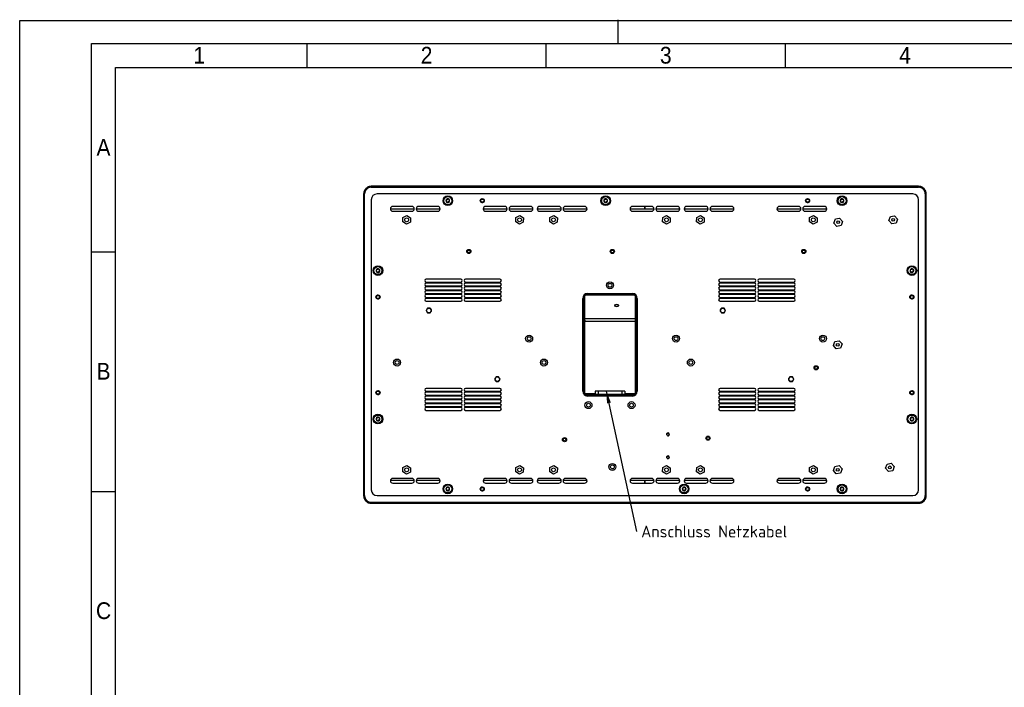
# Model space of a CAD drawing. Header units: millimetres. Extents: x 0 to 420, y 0 to 297.
# Tile 2 of 3: x 0 to 206, y 158 to 297. Entities that reach past the tile are written whole.
import ezdxf
from ezdxf.enums import TextEntityAlignment as Align

# ---------------------------------------------------------------- set-up
doc = ezdxf.new("R2010")
doc.units = ezdxf.units.MM
for name, color, linetype in [('BASE_PLATE', 7, 'Continuous'), ('Default_Frame', 7, 'Continuous'), ('FRAME_HALF', 7, 'Continuous'), ('GLASS_PLATE_BIV', 7, 'Continuous'), ('HOUSING_POWER_SO', 7, 'Continuous'), ('POWER_SOCKET', 7, 'Continuous'), ('SCREW_ISO_14581_', 7, 'Continuous'), ('SELF_CLINCHING_S', 7, 'Continuous')]:
    doc.layers.add(name, color=color, linetype=linetype)
doc.styles.add('SEACAD_Arial', font='arial.ttf')
doc.styles.add('SEACAD_Solid_Edge_ISO', font='seiso.ttf')

# ---------------------------------------------------------------- blocks, each defined once
blk = doc.blocks.new('SEANNOT_GROUP')
at = {"layer": 'Default_Frame', "linetype": 'Continuous'}
blk.add_hatch(color=7, dxfattribs=at).paths.add_polyline_path([(123.54, 217.04), (122.6, 219.39), (122.73, 216.86)])
at = {"layer": 'Default_Frame', "color": 7, "linetype": 'Continuous'}
blk.add_lwpolyline([(129, 190.11), (122.6, 219.39)], dxfattribs=at)
at = {"layer": 'Default_Frame', "color": 7, "linetype": 'Continuous', "style": 'SEACAD_Solid_Edge_ISO'}
blk.add_text('Anschluss Netzkabel', height=2.5, dxfattribs=at).set_placement((129.87, 191.36), align=Align.TOP_LEFT)
blk = doc.blocks.new('SE1')
at = {"layer": 'BASE_PLATE', "color": 7, "linetype": 'Continuous'}
for p, q in [((73.46, 259.39), (73.46, 198.79)), ((186.66, 260.59), (74.66, 260.59)), ((187.86, 198.79), (187.86, 259.39)), ((81.96, 257.99), (77.96, 257.99)), ((87.36, 257.99), (83.36, 257.99)), ((101.36, 257.99), (97.36, 257.99)), ((106.76, 257.99), (102.76, 257.99)), ((112.66, 257.99), (108.66, 257.99)), ((118.06, 257.99), (114.06, 257.99)), ((132.06, 257.99), (128.06, 257.99)), ((137.46, 257.99), (133.46, 257.99)), ((143.36, 257.99), (139.36, 257.99)), ((148.76, 257.99), (144.76, 257.99)), ((162.76, 257.99), (158.76, 257.99)), ((168.16, 257.99), (164.16, 257.99)), ((77.96, 256.99), (81.96, 256.99)), ((83.36, 256.99), (87.36, 256.99)), ((97.36, 256.99), (101.36, 256.99)), ((102.76, 256.99), (106.76, 256.99)), ((108.66, 256.99), (112.66, 256.99)), ((114.06, 256.99), (118.06, 256.99)), ((128.06, 256.99), (132.06, 256.99)), ((133.46, 256.99), (137.46, 256.99)), ((139.36, 256.99), (143.36, 256.99)), ((144.76, 256.99), (148.76, 256.99)), ((158.76, 256.99), (162.76, 256.99)), ((164.16, 256.99), (168.16, 256.99)), ((92.16, 242.79), (84.96, 242.79)), ((84.96, 242.19), (92.16, 242.19)), ((92.16, 241.99), (84.96, 241.99)), ((84.96, 241.39), (92.16, 241.39)), ((92.16, 241.19), (84.96, 241.19)), ((100.36, 242.79), (93.16, 242.79)), ((93.16, 242.19), (100.36, 242.19)), ((100.36, 241.99), (93.16, 241.99)), ((93.16, 241.39), (100.36, 241.39)), ((100.36, 241.19), (93.16, 241.19)), ((153.56, 242.79), (146.36, 242.79)), ((146.36, 242.19), (153.56, 242.19)), ((153.56, 241.99), (146.36, 241.99)), ((146.36, 241.39), (153.56, 241.39)), ((153.56, 241.19), (146.36, 241.19)), ((161.76, 242.79), (154.56, 242.79)), ((154.56, 242.19), (161.76, 242.19)), ((161.76, 241.99), (154.56, 241.99)), ((154.56, 241.39), (161.76, 241.39)), ((161.76, 241.19), (154.56, 241.19)), ((84.96, 240.59), (92.16, 240.59)), ((92.16, 240.39), (84.96, 240.39)), ((84.96, 239.79), (92.16, 239.79)), ((92.16, 239.59), (84.96, 239.59)), ((84.96, 238.99), (92.16, 238.99)), ((92.16, 238.79), (84.96, 238.79)), ((93.16, 240.59), (100.36, 240.59)), ((100.36, 240.39), (93.16, 240.39)), ((93.16, 239.79), (100.36, 239.79)), ((100.36, 239.59), (93.16, 239.59)), ((93.16, 238.99), (100.36, 238.99)), ((100.36, 238.79), (93.16, 238.79)), ((117.66, 219.39), (117.66, 238.79)), ((117.66, 238.79), (117.86, 238.79)), ((117.86, 238.79), (117.86, 219.39)), ((118.66, 239.79), (128.06, 239.79)), ((118.66, 239.79), (118.66, 239.59)), ((128.06, 239.59), (118.66, 239.59)), ((128.06, 239.79), (128.06, 239.59)), ((128.86, 219.39), (128.86, 238.79)), ((129.06, 238.79), (128.86, 238.79)), ((129.06, 238.79), (129.06, 219.39)), ((146.36, 240.59), (153.56, 240.59)), ((153.56, 240.39), (146.36, 240.39)), ((146.36, 239.79), (153.56, 239.79)), ((153.56, 239.59), (146.36, 239.59)), ((146.36, 238.99), (153.56, 238.99)), ((153.56, 238.79), (146.36, 238.79)), ((154.56, 240.59), (161.76, 240.59)), ((161.76, 240.39), (154.56, 240.39)), ((154.56, 239.79), (161.76, 239.79)), ((161.76, 239.59), (154.56, 239.59)), ((154.56, 238.99), (161.76, 238.99)), ((161.76, 238.79), (154.56, 238.79)), ((84.96, 238.19), (92.16, 238.19)), ((93.16, 238.19), (100.36, 238.19)), ((146.36, 238.19), (153.56, 238.19)), ((154.56, 238.19), (161.76, 238.19)), ((92.16, 219.99), (84.96, 219.99)), ((84.96, 219.39), (92.16, 219.39)), ((92.16, 219.19), (84.96, 219.19)), ((84.96, 218.59), (92.16, 218.59)), ((92.16, 218.39), (84.96, 218.39)), ((100.36, 219.99), (93.16, 219.99)), ((93.16, 219.39), (100.36, 219.39)), ((100.36, 219.19), (93.16, 219.19)), ((93.16, 218.59), (100.36, 218.59)), ((100.36, 218.39), (93.16, 218.39)), ((117.86, 219.39), (117.66, 219.39)), ((118.66, 218.59), (128.06, 218.59)), ((118.66, 218.59), (118.66, 218.39)), ((128.06, 218.39), (118.66, 218.39)), ((128.06, 218.59), (128.06, 218.39)), ((128.86, 219.39), (129.06, 219.39)), ((153.56, 219.99), (146.36, 219.99)), ((146.36, 219.39), (153.56, 219.39)), ((153.56, 219.19), (146.36, 219.19)), ((146.36, 218.59), (153.56, 218.59)), ((153.56, 218.39), (146.36, 218.39)), ((161.76, 219.99), (154.56, 219.99)), ((154.56, 219.39), (161.76, 219.39)), ((161.76, 219.19), (154.56, 219.19)), ((154.56, 218.59), (161.76, 218.59)), ((161.76, 218.39), (154.56, 218.39)), ((84.96, 217.79), (92.16, 217.79)), ((92.16, 217.59), (84.96, 217.59)), ((84.96, 216.99), (92.16, 216.99)), ((92.16, 216.79), (84.96, 216.79)), ((84.96, 216.19), (92.16, 216.19)), ((93.16, 217.79), (100.36, 217.79)), ((100.36, 217.59), (93.16, 217.59)), ((93.16, 216.99), (100.36, 216.99)), ((100.36, 216.79), (93.16, 216.79)), ((93.16, 216.19), (100.36, 216.19)), ((146.36, 217.79), (153.56, 217.79)), ((153.56, 217.59), (146.36, 217.59)), ((146.36, 216.99), (153.56, 216.99)), ((153.56, 216.79), (146.36, 216.79)), ((146.36, 216.19), (153.56, 216.19)), ((154.56, 217.79), (161.76, 217.79)), ((161.76, 217.59), (154.56, 217.59)), ((154.56, 216.99), (161.76, 216.99)), ((161.76, 216.79), (154.56, 216.79)), ((154.56, 216.19), (161.76, 216.19)), ((92.16, 215.99), (84.96, 215.99)), ((84.96, 215.39), (92.16, 215.39)), ((100.36, 215.99), (93.16, 215.99)), ((93.16, 215.39), (100.36, 215.39)), ((153.56, 215.99), (146.36, 215.99)), ((146.36, 215.39), (153.56, 215.39)), ((161.76, 215.99), (154.56, 215.99)), ((154.56, 215.39), (161.76, 215.39)), ((81.96, 201.19), (77.96, 201.19)), ((77.96, 200.19), (81.96, 200.19)), ((87.36, 201.19), (83.36, 201.19)), ((83.36, 200.19), (87.36, 200.19)), ((101.36, 201.19), (97.36, 201.19)), ((97.36, 200.19), (101.36, 200.19)), ((106.76, 201.19), (102.76, 201.19)), ((102.76, 200.19), (106.76, 200.19)), ((112.66, 201.19), (108.66, 201.19)), ((108.66, 200.19), (112.66, 200.19)), ((118.06, 201.19), (114.06, 201.19)), ((114.06, 200.19), (118.06, 200.19)), ((132.06, 201.19), (128.06, 201.19)), ((128.06, 200.19), (132.06, 200.19)), ((137.46, 201.19), (133.46, 201.19)), ((133.46, 200.19), (137.46, 200.19)), ((143.36, 201.19), (139.36, 201.19)), ((139.36, 200.19), (143.36, 200.19)), ((148.76, 201.19), (144.76, 201.19)), ((144.76, 200.19), (148.76, 200.19)), ((162.76, 201.19), (158.76, 201.19)), ((158.76, 200.19), (162.76, 200.19)), ((168.16, 201.19), (164.16, 201.19)), ((164.16, 200.19), (168.16, 200.19)), ((74.66, 197.59), (186.66, 197.59))]:
    blk.add_line(p, q, dxfattribs=at)
for centre, radius in [((89.46, 259.19), 1), ((96.66, 259.19), 0.43), ((122.46, 259.19), 1), ((164.66, 259.19), 0.43), ((171.86, 259.19), 1), ((80.86, 255.19), 0.4), ((104.46, 255.19), 0.4), ((111.56, 255.19), 0.4), ((135.16, 255.19), 0.4), ((142.26, 255.19), 0.4), ((165.86, 255.19), 0.4), ((182.56, 255.19), 0.3), ((171.06, 254.69), 0.3), ((93.86, 248.59), 0.3), ((123.86, 248.59), 0.3), ((163.86, 248.59), 0.3), ((74.86, 244.59), 1), ((186.46, 244.59), 1), ((123.36, 241.52), 0.4), ((74.86, 239.09), 0.43), ((186.46, 239.09), 0.43), ((85.51, 236.24), 0.48), ((146.91, 236.24), 0.48), ((106.46, 230.39), 0.4), ((137.16, 230.39), 0.4), ((167.86, 230.39), 0.4), ((170.96, 229.09), 0.3), ((78.86, 225.39), 0.4), ((109.56, 225.39), 0.4), ((140.26, 225.39), 0.4), ((166.44, 224.29), 0.32), ((99.81, 221.94), 0.48), ((161.21, 221.94), 0.48), ((74.86, 219.09), 0.43), ((186.46, 219.09), 0.43), ((118.86, 216.49), 0.4), ((127.86, 216.49), 0.4), ((74.86, 213.59), 1), ((186.46, 213.59), 1), ((135.46, 210.39), 0.246), ((113.86, 209.29), 0.3), ((143.86, 209.59), 0.3), ((135.46, 205.59), 0.246), ((123.86, 203.59), 0.4), ((181.86, 203.49), 0.3), ((80.86, 202.99), 0.4), ((104.46, 202.99), 0.4), ((111.56, 202.99), 0.4), ((135.16, 202.99), 0.4), ((142.26, 202.99), 0.4), ((165.86, 202.99), 0.4), ((170.96, 202.99), 0.3), ((89.46, 198.99), 1), ((138.86, 198.99), 1), ((171.86, 198.99), 1), ((96.66, 198.99), 0.43), ((164.66, 198.99), 0.43)]:
    blk.add_circle(centre, radius, dxfattribs=at)
for centre, radius, start, end in [((74.66, 259.39), 1.2, 90, 180), ((186.66, 259.39), 1.2, 0, 90), ((77.96, 257.49), 0.5, 90, 270), ((81.96, 257.49), 0.5, 270, 90), ((83.36, 257.49), 0.5, 90, 270), ((87.36, 257.49), 0.5, 270, 90), ((97.36, 257.49), 0.5, 90, 270), ((101.36, 257.49), 0.5, 270, 90), ((102.76, 257.49), 0.5, 90, 270), ((106.76, 257.49), 0.5, 270, 90), ((108.66, 257.49), 0.5, 90, 270), ((112.66, 257.49), 0.5, 270, 90), ((114.06, 257.49), 0.5, 90, 270), ((118.06, 257.49), 0.5, 270, 90), ((128.06, 257.49), 0.5, 90, 270), ((132.06, 257.49), 0.5, 270, 90), ((133.46, 257.49), 0.5, 90, 270), ((137.46, 257.49), 0.5, 270, 90), ((139.36, 257.49), 0.5, 90, 270), ((143.36, 257.49), 0.5, 270, 90), ((144.76, 257.49), 0.5, 90, 270), ((148.76, 257.49), 0.5, 270, 90), ((158.76, 257.49), 0.5, 90, 270), ((162.76, 257.49), 0.5, 270, 90), ((164.16, 257.49), 0.5, 90, 270), ((168.16, 257.49), 0.5, 270, 90), ((84.96, 242.49), 0.3, 90, 270), ((84.96, 241.69), 0.3, 90, 270), ((84.96, 240.89), 0.3, 90, 270), ((92.16, 242.49), 0.3, 270, 90), ((92.16, 241.69), 0.3, 270, 90), ((92.16, 240.89), 0.3, 270, 90), ((93.16, 242.49), 0.3, 90, 270), ((93.16, 241.69), 0.3, 90, 270), ((93.16, 240.89), 0.3, 90, 270), ((100.36, 242.49), 0.3, 270, 90), ((100.36, 241.69), 0.3, 270, 90), ((100.36, 240.89), 0.3, 270, 90), ((146.36, 242.49), 0.3, 90, 270), ((146.36, 241.69), 0.3, 90, 270), ((146.36, 240.89), 0.3, 90, 270), ((153.56, 242.49), 0.3, 270, 90), ((153.56, 241.69), 0.3, 270, 90), ((153.56, 240.89), 0.3, 270, 90), ((154.56, 242.49), 0.3, 90, 270), ((154.56, 241.69), 0.3, 90, 270), ((154.56, 240.89), 0.3, 90, 270), ((161.76, 242.49), 0.3, 270, 90), ((161.76, 241.69), 0.3, 270, 90), ((161.76, 240.89), 0.3, 270, 90), ((84.96, 240.09), 0.3, 90, 270), ((84.96, 239.29), 0.3, 90, 270), ((84.96, 238.49), 0.3, 90, 270), ((92.16, 240.09), 0.3, 270, 90), ((92.16, 239.29), 0.3, 270, 90), ((92.16, 238.49), 0.3, 270, 90), ((93.16, 240.09), 0.3, 90, 270), ((93.16, 239.29), 0.3, 90, 270), ((93.16, 238.49), 0.3, 90, 270), ((100.36, 240.09), 0.3, 270, 90), ((100.36, 239.29), 0.3, 270, 90), ((100.36, 238.49), 0.3, 270, 90), ((118.66, 238.79), 1, 90, 180), ((118.66, 238.79), 0.8, 90, 180), ((128.06, 238.79), 1, 0, 90), ((128.06, 238.79), 0.8, 0, 90), ((146.36, 240.09), 0.3, 90, 270), ((146.36, 239.29), 0.3, 90, 270), ((146.36, 238.49), 0.3, 90, 270), ((153.56, 240.09), 0.3, 270, 90), ((153.56, 239.29), 0.3, 270, 90), ((153.56, 238.49), 0.3, 270, 90), ((154.56, 240.09), 0.3, 90, 270), ((154.56, 239.29), 0.3, 90, 270), ((154.56, 238.49), 0.3, 90, 270), ((161.76, 240.09), 0.3, 270, 90), ((161.76, 239.29), 0.3, 270, 90), ((161.76, 238.49), 0.3, 270, 90), ((84.96, 219.69), 0.3, 90, 270), ((84.96, 218.89), 0.3, 90, 270), ((84.96, 218.09), 0.3, 90, 270), ((92.16, 219.69), 0.3, 270, 90), ((92.16, 218.89), 0.3, 270, 90), ((92.16, 218.09), 0.3, 270, 90), ((93.16, 219.69), 0.3, 90, 270), ((93.16, 218.89), 0.3, 90, 270), ((93.16, 218.09), 0.3, 90, 270), ((100.36, 219.69), 0.3, 270, 90), ((100.36, 218.89), 0.3, 270, 90), ((100.36, 218.09), 0.3, 270, 90), ((118.66, 219.39), 1, 180, 270), ((118.66, 219.39), 0.8, 180, 270), ((128.06, 219.39), 1, 270, 0), ((128.06, 219.39), 0.8, 270, 0), ((146.36, 219.69), 0.3, 90, 270), ((146.36, 218.89), 0.3, 90, 270), ((146.36, 218.09), 0.3, 90, 270), ((153.56, 219.69), 0.3, 270, 90), ((153.56, 218.89), 0.3, 270, 90), ((153.56, 218.09), 0.3, 270, 90), ((154.56, 219.69), 0.3, 90, 270), ((154.56, 218.89), 0.3, 90, 270), ((154.56, 218.09), 0.3, 90, 270), ((161.76, 219.69), 0.3, 270, 90), ((161.76, 218.89), 0.3, 270, 90), ((161.76, 218.09), 0.3, 270, 90), ((84.96, 217.29), 0.3, 90, 270), ((84.96, 216.49), 0.3, 90, 270), ((92.16, 217.29), 0.3, 270, 90), ((92.16, 216.49), 0.3, 270, 90), ((93.16, 217.29), 0.3, 90, 270), ((93.16, 216.49), 0.3, 90, 270), ((100.36, 217.29), 0.3, 270, 90), ((100.36, 216.49), 0.3, 270, 90), ((146.36, 217.29), 0.3, 90, 270), ((146.36, 216.49), 0.3, 90, 270), ((153.56, 217.29), 0.3, 270, 90), ((153.56, 216.49), 0.3, 270, 90), ((154.56, 217.29), 0.3, 90, 270), ((154.56, 216.49), 0.3, 90, 270), ((161.76, 217.29), 0.3, 270, 90), ((161.76, 216.49), 0.3, 270, 90), ((84.96, 215.69), 0.3, 90, 270), ((92.16, 215.69), 0.3, 270, 90), ((93.16, 215.69), 0.3, 90, 270), ((100.36, 215.69), 0.3, 270, 90), ((146.36, 215.69), 0.3, 90, 270), ((153.56, 215.69), 0.3, 270, 90), ((154.56, 215.69), 0.3, 90, 270), ((161.76, 215.69), 0.3, 270, 90), ((135.46, 210.39), 0.3, 255, 195), ((135.46, 205.59), 0.3, 255, 195), ((77.96, 200.69), 0.5, 90, 270), ((81.96, 200.69), 0.5, 270, 90), ((83.36, 200.69), 0.5, 90, 270), ((87.36, 200.69), 0.5, 270, 90), ((97.36, 200.69), 0.5, 90, 270), ((101.36, 200.69), 0.5, 270, 90), ((102.76, 200.69), 0.5, 90, 270), ((106.76, 200.69), 0.5, 270, 90), ((108.66, 200.69), 0.5, 90, 270), ((112.66, 200.69), 0.5, 270, 90), ((114.06, 200.69), 0.5, 90, 270), ((118.06, 200.69), 0.5, 270, 90), ((128.06, 200.69), 0.5, 90, 270), ((132.06, 200.69), 0.5, 270, 90), ((133.46, 200.69), 0.5, 90, 270), ((137.46, 200.69), 0.5, 270, 90), ((139.36, 200.69), 0.5, 90, 270), ((143.36, 200.69), 0.5, 270, 90), ((144.76, 200.69), 0.5, 90, 270), ((148.76, 200.69), 0.5, 270, 90), ((158.76, 200.69), 0.5, 90, 270), ((162.76, 200.69), 0.5, 270, 90), ((164.16, 200.69), 0.5, 90, 270), ((168.16, 200.69), 0.5, 270, 90), ((74.66, 198.79), 1.2, 180, 270), ((186.66, 198.79), 1.2, 270, 0)]:
    blk.add_arc(centre, radius, start, end, dxfattribs=at)
at = {"layer": 'FRAME_HALF', "color": 7, "linetype": 'Continuous'}
for p, q in [((82.45, 257.39), (77.47, 257.39)), ((87.85, 257.39), (82.87, 257.39)), ((101.85, 257.39), (96.87, 257.39)), ((107.25, 257.39), (102.27, 257.39)), ((113.15, 257.39), (108.17, 257.39)), ((118.55, 257.39), (113.57, 257.39)), ((130.66, 257.39), (127.57, 257.39)), ((130.66, 257.99), (130.66, 257.39)), ((130.66, 257.39), (130.66, 257.99)), ((132.55, 257.39), (130.66, 257.39)), ((137.95, 257.39), (132.97, 257.39)), ((143.85, 257.39), (138.87, 257.39)), ((149.25, 257.39), (144.27, 257.39)), ((163.25, 257.39), (158.27, 257.39)), ((168.65, 257.39), (163.67, 257.39)), ((77.47, 200.79), (82.45, 200.79)), ((82.87, 200.79), (87.85, 200.79)), ((96.87, 200.79), (101.85, 200.79)), ((102.27, 200.79), (107.25, 200.79)), ((108.17, 200.79), (113.15, 200.79)), ((113.57, 200.79), (118.55, 200.79)), ((127.57, 200.79), (130.66, 200.79)), ((130.66, 200.79), (130.66, 200.19)), ((130.66, 200.19), (130.66, 200.79)), ((130.66, 200.79), (132.55, 200.79)), ((132.97, 200.79), (137.95, 200.79)), ((138.87, 200.79), (143.85, 200.79)), ((144.27, 200.79), (149.25, 200.79)), ((158.27, 200.79), (163.25, 200.79)), ((163.67, 200.79), (168.65, 200.79))]:
    blk.add_line(p, q, dxfattribs=at)
for centre, radius in [((96.66, 259.19), 0.418), ((96.66, 259.19), 0.324), ((164.66, 259.19), 0.418), ((164.66, 259.19), 0.324), ((74.86, 239.09), 0.418), ((74.86, 239.09), 0.324), ((186.46, 239.09), 0.418), ((186.46, 239.09), 0.324), ((74.86, 219.09), 0.418), ((74.86, 219.09), 0.324), ((186.46, 219.09), 0.418), ((186.46, 219.09), 0.324), ((96.66, 198.99), 0.418), ((96.66, 198.99), 0.324), ((164.66, 198.99), 0.418), ((164.66, 198.99), 0.324)]:
    blk.add_circle(centre, radius, dxfattribs=at)
for centre in [(96.66, 259.19), (164.66, 259.19), (74.86, 239.09), (186.46, 239.09), (74.86, 219.09), (186.46, 219.09), (96.66, 198.99), (164.66, 198.99)]:
    blk.add_arc(centre, 0.4, 255, 195, dxfattribs=at)
at = {"layer": 'GLASS_PLATE_BIV', "color": 7, "linetype": 'Continuous'}
for p, q in [((73.46, 262.19), (73.46, 261.99)), ((187.86, 262.19), (73.46, 262.19)), ((73.46, 261.99), (187.86, 261.99)), ((187.86, 261.99), (187.86, 262.19)), ((72.06, 260.59), (71.86, 260.59)), ((71.86, 260.59), (71.86, 197.59)), ((72.06, 197.59), (72.06, 260.59)), ((189.26, 260.59), (189.26, 197.59)), ((189.26, 260.59), (189.46, 260.59)), ((189.46, 197.59), (189.46, 260.59)), ((72.06, 197.59), (71.86, 197.59)), ((189.26, 197.59), (189.46, 197.59)), ((187.86, 196.19), (73.46, 196.19)), ((73.46, 195.99), (73.46, 196.19)), ((73.46, 195.99), (187.86, 195.99)), ((187.86, 196.19), (187.86, 195.99))]:
    blk.add_line(p, q, dxfattribs=at)
for points, degree, knots in [([(73.46, 262.19), (73.35, 262.19), (73.15, 262.17), (72.84, 262.08), (72.57, 261.93), (72.32, 261.73), (72.12, 261.49), (71.98, 261.21), (71.88, 260.9), (71.87, 260.71), (71.86, 260.59)], 3, [0, 0, 0, 0, 0.125005, 0.25, 0.375, 0.5, 0.625, 0.75, 0.874995, 1, 1, 1, 1]), ([(73.46, 261.99), (73.32, 261.99), (73.19, 261.97), (73.05, 261.94), (72.93, 261.89), (72.8, 261.83), (72.68, 261.76), (72.57, 261.68), (72.47, 261.58), (72.38, 261.49), (72.3, 261.37), (72.22, 261.26), (72.17, 261.13), (72.12, 261), (72.09, 260.87), (72.06, 260.73), (72.06, 260.59)], 2, [0, 0, 0, 0.125, 0.125, 0.25, 0.25, 0.375, 0.375, 0.5, 0.5, 0.625, 0.625, 0.75, 0.75, 0.875, 0.875, 1, 1, 1]), ([(189.46, 260.59), (189.46, 260.71), (189.44, 260.9), (189.35, 261.21), (189.2, 261.49), (189, 261.73), (188.76, 261.93), (188.48, 262.08), (188.17, 262.17), (187.98, 262.19), (187.86, 262.19)], 3, [0, 0, 0, 0, 0.125005, 0.25, 0.375, 0.5, 0.625, 0.75, 0.874995, 1, 1, 1, 1]), ([(189.26, 260.59), (189.26, 260.73), (189.24, 260.87), (189.21, 261), (189.16, 261.13), (189.1, 261.26), (189.03, 261.37), (188.95, 261.49), (188.85, 261.58), (188.75, 261.68), (188.64, 261.76), (188.53, 261.83), (188.4, 261.89), (188.27, 261.94), (188.14, 261.97), (188, 261.99), (187.86, 261.99)], 2, [0, 0, 0, 0.125, 0.125, 0.25, 0.25, 0.375, 0.375, 0.5, 0.5, 0.625, 0.625, 0.75, 0.75, 0.875, 0.875, 1, 1, 1]), ([(71.86, 197.59), (71.87, 197.48), (71.88, 197.28), (71.98, 196.98), (72.12, 196.7), (72.32, 196.45), (72.57, 196.25), (72.84, 196.11), (73.15, 196.01), (73.35, 196), (73.46, 195.99)], 3, [0, 0, 0, 0, 0.125005, 0.25, 0.375, 0.5, 0.625, 0.75, 0.874995, 1, 1, 1, 1]), ([(72.06, 197.59), (72.06, 197.46), (72.09, 197.32), (72.12, 197.18), (72.17, 197.06), (72.22, 196.93), (72.3, 196.82), (72.37, 196.7), (72.47, 196.6), (72.57, 196.51), (72.68, 196.43), (72.8, 196.35), (72.93, 196.3), (73.05, 196.25), (73.19, 196.22), (73.32, 196.19), (73.46, 196.19)], 2, [0, 0, 0, 0.125, 0.125, 0.25, 0.25, 0.375, 0.375, 0.5, 0.5, 0.625, 0.625, 0.75, 0.75, 0.875, 0.875, 1, 1, 1]), ([(187.86, 196.19), (188, 196.19), (188.14, 196.22), (188.27, 196.25), (188.4, 196.3), (188.53, 196.35), (188.64, 196.43), (188.75, 196.51), (188.85, 196.6), (188.95, 196.7), (189.03, 196.82), (189.1, 196.93), (189.16, 197.06), (189.21, 197.18), (189.24, 197.32), (189.26, 197.45), (189.26, 197.59)], 2, [0, 0, 0, 0.125, 0.125, 0.25, 0.25, 0.375, 0.375, 0.5, 0.5, 0.625, 0.625, 0.75, 0.75, 0.875, 0.875, 1, 1, 1]), ([(187.86, 195.99), (187.98, 196), (188.17, 196.01), (188.48, 196.11), (188.76, 196.25), (189, 196.45), (189.2, 196.7), (189.35, 196.98), (189.44, 197.28), (189.46, 197.48), (189.46, 197.59)], 3, [0, 0, 0, 0, 0.125005, 0.25, 0.375, 0.5, 0.625, 0.75, 0.874995, 1, 1, 1, 1])]:
    blk.add_open_spline(points, degree=degree, knots=knots, dxfattribs=at)
at = {"layer": 'HOUSING_POWER_SO', "color": 7, "linetype": 'Continuous'}
for p, q in [((118.05, 239.31), (118.06, 239.31)), ((118.06, 239.31), (118.06, 218.86)), ((128.48, 239.48), (118.25, 239.48)), ((128.66, 239.31), (128.67, 239.31)), ((128.66, 218.86), (128.66, 239.31)), ((128.66, 234.49), (118.06, 234.49)), ((118.06, 234.49), (118.1, 234.06)), ((118.06, 234.49), (118.06, 234.49)), ((118.06, 234.35), (118.1, 234.06)), ((118.1, 218.83), (118.1, 234.06)), ((118.1, 234.06), (128.62, 234.06)), ((128.66, 234.49), (128.62, 234.06)), ((128.66, 234.35), (128.62, 234.06)), ((128.62, 234.06), (128.62, 218.83)), ((128.66, 234.49), (128.66, 234.49)), ((118.09, 218.83), (118.1, 218.83)), ((120.29, 218.83), (118.1, 218.83)), ((118.1, 218.82), (118.1, 218.83)), ((118.13, 218.79), (128.59, 218.79)), ((128.62, 218.83), (126.45, 218.83)), ((128.62, 218.83), (128.62, 218.82)), ((128.63, 218.83), (128.62, 218.83))]:
    blk.add_line(p, q, dxfattribs=at)
blk.add_ellipse((124.76, 237.31), major_axis=(-0.4, 0), ratio=0.707107, dxfattribs=at)
blk.add_ellipse((124.76, 237.46), major_axis=(0.4, 0), ratio=0.707107, start_param=3.394273, end_param=6.030505, dxfattribs=at)
at = {"layer": 'POWER_SOCKET', "color": 7, "linetype": 'Continuous'}
for p, q in [((120.89, 219.39), (120.29, 219.39)), ((120.29, 219.39), (120.29, 218.79)), ((125.85, 219.39), (120.89, 219.39)), ((120.89, 219.39), (120.89, 218.79)), ((126.45, 219.39), (125.85, 219.39)), ((125.85, 219.39), (125.85, 218.79)), ((126.45, 219.39), (126.45, 218.79))]:
    blk.add_line(p, q, dxfattribs=at)
at = {"layer": 'SCREW_ISO_14581_', "color": 7, "linetype": 'Continuous'}
for centre in [(89.46, 259.19), (122.46, 259.19), (171.86, 259.19), (74.86, 244.59), (186.46, 244.59), (74.86, 213.59), (186.46, 213.59), (89.46, 198.99), (138.86, 198.99), (171.86, 198.99)]:
    blk.add_circle(centre, 0.84, dxfattribs=at)
for centre, radius, start, end in [((89.46, 259.19), 0.395, 138.6379, 198.6379), ((89.05, 259.28), 0.138, 301.9797, 35.2962), ((89.23, 259.4), 0.079, 138.6379, 215.2962), ((89.46, 259.19), 0.395, 78.6379, 138.6379), ((89.23, 259.4), 0.079, 61.9797, 138.6379), ((89.33, 259.59), 0.138, 241.9797, 335.2962), ((89.52, 259.5), 0.079, 78.6379, 155.2962), ((89.52, 259.5), 0.079, 1.9797, 78.6379), ((89.46, 259.19), 0.395, 18.6379, 78.6379), ((89.74, 259.51), 0.138, 181.9797, 275.2962), ((89.76, 259.29), 0.079, 18.6379, 95.2962), ((89.46, 259.19), 0.395, 318.6379, 18.6379), ((89.76, 259.29), 0.079, 301.9797, 18.6379), ((122.46, 259.19), 0.395, 138.6379, 198.6379), ((122.05, 259.28), 0.138, 301.9797, 35.2962), ((122.23, 259.4), 0.079, 138.6379, 215.2962), ((122.46, 259.19), 0.395, 78.6379, 138.6379), ((122.23, 259.4), 0.079, 61.9797, 138.6379), ((122.33, 259.59), 0.138, 241.9797, 335.2962), ((122.52, 259.5), 0.079, 78.6379, 155.2962), ((122.52, 259.5), 0.079, 1.9797, 78.6379), ((122.46, 259.19), 0.395, 18.6379, 78.6379), ((122.74, 259.51), 0.138, 181.9797, 275.2962), ((122.76, 259.29), 0.079, 18.6379, 95.2962), ((122.46, 259.19), 0.395, 318.6379, 18.6379), ((122.76, 259.29), 0.079, 301.9797, 18.6379), ((171.86, 259.19), 0.395, 138.6379, 198.6379), ((171.45, 259.28), 0.138, 301.9797, 35.2962), ((171.63, 259.4), 0.079, 138.6379, 215.2962), ((171.86, 259.19), 0.395, 78.6379, 138.6379), ((171.63, 259.4), 0.079, 61.9797, 138.6379), ((171.73, 259.59), 0.138, 241.9797, 335.2962), ((171.92, 259.5), 0.079, 78.6379, 155.2962), ((171.92, 259.5), 0.079, 1.9797, 78.6379), ((171.86, 259.19), 0.395, 18.6379, 78.6379), ((172.14, 259.51), 0.138, 181.9797, 275.2962), ((172.16, 259.29), 0.079, 18.6379, 95.2962), ((171.86, 259.19), 0.395, 318.6379, 18.6379), ((172.16, 259.29), 0.079, 301.9797, 18.6379), ((89.16, 259.09), 0.079, 121.9797, 198.6379), ((89.16, 259.09), 0.079, 198.6379, 275.2962), ((89.46, 259.19), 0.395, 198.6379, 258.6379), ((89.18, 258.88), 0.138, 1.9797, 95.2962), ((89.4, 258.88), 0.079, 181.9797, 258.6379), ((89.46, 259.19), 0.395, 258.6379, 318.6379), ((89.4, 258.88), 0.079, 258.6379, 335.2962), ((89.6, 258.79), 0.138, 61.9797, 155.2962), ((89.7, 258.98), 0.079, 241.9797, 318.6379), ((89.88, 259.11), 0.138, 121.9797, 215.2962), ((89.7, 258.98), 0.079, 318.6379, 35.2962), ((122.16, 259.09), 0.079, 121.9797, 198.6379), ((122.16, 259.09), 0.079, 198.6379, 275.2962), ((122.46, 259.19), 0.395, 198.6379, 258.6379), ((122.18, 258.88), 0.138, 1.9797, 95.2962), ((122.4, 258.88), 0.079, 181.9797, 258.6379), ((122.46, 259.19), 0.395, 258.6379, 318.6379), ((122.4, 258.88), 0.079, 258.6379, 335.2962), ((122.6, 258.79), 0.138, 61.9797, 155.2962), ((122.7, 258.98), 0.079, 241.9797, 318.6379), ((122.88, 259.11), 0.138, 121.9797, 215.2962), ((122.7, 258.98), 0.079, 318.6379, 35.2962), ((171.56, 259.09), 0.079, 121.9797, 198.6379), ((171.56, 259.09), 0.079, 198.6379, 275.2962), ((171.86, 259.19), 0.395, 198.6379, 258.6379), ((171.58, 258.88), 0.138, 1.9797, 95.2962), ((171.8, 258.88), 0.079, 181.9797, 258.6379), ((171.86, 259.19), 0.395, 258.6379, 318.6379), ((171.8, 258.88), 0.079, 258.6379, 335.2962), ((172, 258.79), 0.138, 61.9797, 155.2962), ((172.1, 258.98), 0.079, 241.9797, 318.6379), ((172.28, 259.11), 0.138, 121.9797, 215.2962), ((172.1, 258.98), 0.079, 318.6379, 35.2962), ((74.86, 244.59), 0.395, 78.6379, 138.6379), ((74.73, 244.99), 0.138, 241.9797, 335.2962), ((74.92, 244.9), 0.079, 78.6379, 155.2962), ((74.92, 244.9), 0.079, 1.9797, 78.6379), ((74.86, 244.59), 0.395, 18.6379, 78.6379), ((75.14, 244.91), 0.138, 181.9797, 275.2962), ((186.46, 244.59), 0.395, 78.6379, 138.6379), ((186.33, 244.99), 0.138, 241.9797, 335.2962), ((186.52, 244.9), 0.079, 78.6379, 155.2962), ((186.52, 244.9), 0.079, 1.9797, 78.6379), ((186.46, 244.59), 0.395, 18.6379, 78.6379), ((186.74, 244.91), 0.138, 181.9797, 275.2962), ((74.86, 244.59), 0.395, 138.6379, 198.6379), ((74.56, 244.49), 0.079, 121.9797, 198.6379), ((74.56, 244.49), 0.079, 198.6379, 275.2962), ((74.86, 244.59), 0.395, 198.6379, 258.6379), ((74.45, 244.68), 0.138, 301.9797, 35.2962), ((74.63, 244.8), 0.079, 138.6379, 215.2962), ((74.63, 244.8), 0.079, 61.9797, 138.6379), ((74.58, 244.28), 0.138, 1.9797, 95.2962), ((74.8, 244.28), 0.079, 181.9797, 258.6379), ((74.86, 244.59), 0.395, 258.6379, 318.6379), ((74.8, 244.28), 0.079, 258.6379, 335.2962), ((75, 244.19), 0.138, 61.9797, 155.2962), ((75.1, 244.38), 0.079, 241.9797, 318.6379), ((75.28, 244.51), 0.138, 121.9797, 215.2962), ((75.16, 244.69), 0.079, 18.6379, 95.2962), ((74.86, 244.59), 0.395, 318.6379, 18.6379), ((75.1, 244.38), 0.079, 318.6379, 35.2962), ((75.16, 244.69), 0.079, 301.9797, 18.6379), ((186.46, 244.59), 0.395, 138.6379, 198.6379), ((186.16, 244.49), 0.079, 121.9797, 198.6379), ((186.16, 244.49), 0.079, 198.6379, 275.2962), ((186.46, 244.59), 0.395, 198.6379, 258.6379), ((186.05, 244.68), 0.138, 301.9797, 35.2962), ((186.23, 244.8), 0.079, 138.6379, 215.2962), ((186.23, 244.8), 0.079, 61.9797, 138.6379), ((186.18, 244.28), 0.138, 1.9797, 95.2962), ((186.4, 244.28), 0.079, 181.9797, 258.6379), ((186.46, 244.59), 0.395, 258.6379, 318.6379), ((186.4, 244.28), 0.079, 258.6379, 335.2962), ((186.6, 244.19), 0.138, 61.9797, 155.2962), ((186.7, 244.38), 0.079, 241.9797, 318.6379), ((186.88, 244.51), 0.138, 121.9797, 215.2962), ((186.76, 244.69), 0.079, 18.6379, 95.2962), ((186.46, 244.59), 0.395, 318.6379, 18.6379), ((186.7, 244.38), 0.079, 318.6379, 35.2962), ((186.76, 244.69), 0.079, 301.9797, 18.6379), ((74.86, 213.59), 0.395, 138.6379, 198.6379), ((74.56, 213.49), 0.079, 121.9797, 198.6379), ((74.56, 213.49), 0.079, 198.6379, 275.2962), ((74.86, 213.59), 0.395, 198.6379, 258.6379), ((74.45, 213.68), 0.138, 301.9797, 35.2962), ((74.63, 213.8), 0.079, 138.6379, 215.2962), ((74.86, 213.59), 0.395, 78.6379, 138.6379), ((74.63, 213.8), 0.079, 61.9797, 138.6379), ((74.58, 213.28), 0.138, 1.9797, 95.2962), ((74.73, 213.99), 0.138, 241.9797, 335.2962), ((74.8, 213.28), 0.079, 181.9797, 258.6379), ((74.86, 213.59), 0.395, 258.6379, 318.6379), ((74.8, 213.28), 0.079, 258.6379, 335.2962), ((74.92, 213.9), 0.079, 78.6379, 155.2962), ((75, 213.19), 0.138, 61.9797, 155.2962), ((74.92, 213.9), 0.079, 1.9797, 78.6379), ((74.86, 213.59), 0.395, 18.6379, 78.6379), ((75.14, 213.91), 0.138, 181.9797, 275.2962), ((75.1, 213.38), 0.079, 241.9797, 318.6379), ((75.28, 213.51), 0.138, 121.9797, 215.2962), ((75.16, 213.69), 0.079, 18.6379, 95.2962), ((74.86, 213.59), 0.395, 318.6379, 18.6379), ((75.1, 213.38), 0.079, 318.6379, 35.2962), ((75.16, 213.69), 0.079, 301.9797, 18.6379), ((186.46, 213.59), 0.395, 138.6379, 198.6379), ((186.16, 213.49), 0.079, 121.9797, 198.6379), ((186.16, 213.49), 0.079, 198.6379, 275.2962), ((186.46, 213.59), 0.395, 198.6379, 258.6379), ((186.05, 213.68), 0.138, 301.9797, 35.2962), ((186.23, 213.8), 0.079, 138.6379, 215.2962), ((186.46, 213.59), 0.395, 78.6379, 138.6379), ((186.23, 213.8), 0.079, 61.9797, 138.6379), ((186.18, 213.28), 0.138, 1.9797, 95.2962), ((186.33, 213.99), 0.138, 241.9797, 335.2962), ((186.4, 213.28), 0.079, 181.9797, 258.6379), ((186.46, 213.59), 0.395, 258.6379, 318.6379), ((186.4, 213.28), 0.079, 258.6379, 335.2962), ((186.52, 213.9), 0.079, 78.6379, 155.2962), ((186.6, 213.19), 0.138, 61.9797, 155.2962), ((186.52, 213.9), 0.079, 1.9797, 78.6379), ((186.46, 213.59), 0.395, 18.6379, 78.6379), ((186.74, 213.91), 0.138, 181.9797, 275.2962), ((186.7, 213.38), 0.079, 241.9797, 318.6379), ((186.88, 213.51), 0.138, 121.9797, 215.2962), ((186.76, 213.69), 0.079, 18.6379, 95.2962), ((186.46, 213.59), 0.395, 318.6379, 18.6379), ((186.7, 213.38), 0.079, 318.6379, 35.2962), ((186.76, 213.69), 0.079, 301.9797, 18.6379), ((89.46, 198.99), 0.395, 138.6379, 198.6379), ((89.16, 198.89), 0.079, 121.9797, 198.6379), ((89.16, 198.89), 0.079, 198.6379, 275.2962), ((89.46, 198.99), 0.395, 198.6379, 258.6379), ((89.05, 199.08), 0.138, 301.9797, 35.2962), ((89.23, 199.2), 0.079, 138.6379, 215.2962), ((89.46, 198.99), 0.395, 78.6379, 138.6379), ((89.23, 199.2), 0.079, 61.9797, 138.6379), ((89.18, 198.68), 0.138, 1.9797, 95.2962), ((89.33, 199.39), 0.138, 241.9797, 335.2962), ((89.4, 198.68), 0.079, 181.9797, 258.6379), ((89.46, 198.99), 0.395, 258.6379, 318.6379), ((89.4, 198.68), 0.079, 258.6379, 335.2962), ((89.52, 199.3), 0.079, 78.6379, 155.2962), ((89.6, 198.59), 0.138, 61.9797, 155.2962), ((89.52, 199.3), 0.079, 1.9797, 78.6379), ((89.46, 198.99), 0.395, 18.6379, 78.6379), ((89.74, 199.31), 0.138, 181.9797, 275.2962), ((89.7, 198.78), 0.079, 241.9797, 318.6379), ((89.88, 198.91), 0.138, 121.9797, 215.2962), ((89.76, 199.09), 0.079, 18.6379, 95.2962), ((89.46, 198.99), 0.395, 318.6379, 18.6379), ((89.7, 198.78), 0.079, 318.6379, 35.2962), ((89.76, 199.09), 0.079, 301.9797, 18.6379), ((138.86, 198.99), 0.395, 138.6379, 198.6379), ((138.56, 198.89), 0.079, 121.9797, 198.6379), ((138.56, 198.89), 0.079, 198.6379, 275.2962), ((138.86, 198.99), 0.395, 198.6379, 258.6379), ((138.45, 199.08), 0.138, 301.9797, 35.2962), ((138.63, 199.2), 0.079, 138.6379, 215.2962), ((138.86, 198.99), 0.395, 78.6379, 138.6379), ((138.63, 199.2), 0.079, 61.9797, 138.6379), ((138.58, 198.68), 0.138, 1.9797, 95.2962), ((138.73, 199.39), 0.138, 241.9797, 335.2962), ((138.8, 198.68), 0.079, 181.9797, 258.6379), ((138.86, 198.99), 0.395, 258.6379, 318.6379), ((138.8, 198.68), 0.079, 258.6379, 335.2962), ((138.92, 199.3), 0.079, 78.6379, 155.2962), ((139, 198.59), 0.138, 61.9797, 155.2962), ((138.92, 199.3), 0.079, 1.9797, 78.6379), ((138.86, 198.99), 0.395, 18.6379, 78.6379), ((139.14, 199.31), 0.138, 181.9797, 275.2962), ((139.1, 198.78), 0.079, 241.9797, 318.6379), ((139.28, 198.91), 0.138, 121.9797, 215.2962), ((139.16, 199.09), 0.079, 18.6379, 95.2962), ((138.86, 198.99), 0.395, 318.6379, 18.6379), ((139.1, 198.78), 0.079, 318.6379, 35.2962), ((139.16, 199.09), 0.079, 301.9797, 18.6379), ((171.86, 198.99), 0.395, 138.6379, 198.6379), ((171.56, 198.89), 0.079, 121.9797, 198.6379), ((171.56, 198.89), 0.079, 198.6379, 275.2962), ((171.86, 198.99), 0.395, 198.6379, 258.6379), ((171.45, 199.08), 0.138, 301.9797, 35.2962), ((171.63, 199.2), 0.079, 138.6379, 215.2962), ((171.86, 198.99), 0.395, 78.6379, 138.6379), ((171.63, 199.2), 0.079, 61.9797, 138.6379), ((171.58, 198.68), 0.138, 1.9797, 95.2962), ((171.73, 199.39), 0.138, 241.9797, 335.2962), ((171.8, 198.68), 0.079, 181.9797, 258.6379), ((171.86, 198.99), 0.395, 258.6379, 318.6379), ((171.8, 198.68), 0.079, 258.6379, 335.2962), ((171.92, 199.3), 0.079, 78.6379, 155.2962), ((172, 198.59), 0.138, 61.9797, 155.2962), ((171.92, 199.3), 0.079, 1.9797, 78.6379), ((171.86, 198.99), 0.395, 18.6379, 78.6379), ((172.14, 199.31), 0.138, 181.9797, 275.2962), ((172.1, 198.78), 0.079, 241.9797, 318.6379), ((172.28, 198.91), 0.138, 121.9797, 215.2962), ((172.16, 199.09), 0.079, 18.6379, 95.2962), ((171.86, 198.99), 0.395, 318.6379, 18.6379), ((172.1, 198.78), 0.079, 318.6379, 35.2962), ((172.16, 199.09), 0.079, 301.9797, 18.6379)]:
    blk.add_arc(centre, radius, start, end, dxfattribs=at)
at = {"layer": 'SELF_CLINCHING_S', "color": 7, "linetype": 'Continuous'}
for p, q in [((80.06, 254.76), (80.08, 255.67)), ((80.08, 255.67), (80.89, 256.1)), ((80.89, 256.1), (81.66, 255.63)), ((81.66, 255.63), (81.64, 254.72)), ((103.66, 254.76), (103.68, 255.67)), ((103.68, 255.67), (104.49, 256.1)), ((104.49, 256.1), (105.26, 255.63)), ((105.26, 255.63), (105.24, 254.72)), ((110.76, 254.76), (110.78, 255.67)), ((110.78, 255.67), (111.59, 256.1)), ((111.59, 256.1), (112.36, 255.63)), ((112.36, 255.63), (112.34, 254.72)), ((134.36, 254.76), (134.38, 255.67)), ((134.38, 255.67), (135.19, 256.1)), ((135.19, 256.1), (135.96, 255.63)), ((135.96, 255.63), (135.94, 254.72)), ((141.46, 254.76), (141.48, 255.67)), ((141.48, 255.67), (142.29, 256.1)), ((142.29, 256.1), (143.06, 255.63)), ((143.06, 255.63), (143.04, 254.72)), ((165.06, 254.76), (165.08, 255.67)), ((165.08, 255.67), (165.89, 256.1)), ((165.89, 256.1), (166.66, 255.63)), ((166.66, 255.63), (166.64, 254.72)), ((170.17, 254.52), (170.47, 255.38)), ((170.47, 255.38), (171.36, 255.55)), ((171.36, 255.55), (171.96, 254.86)), ((181.67, 255.02), (181.97, 255.88)), ((181.97, 255.88), (182.86, 256.05)), ((182.86, 256.05), (183.46, 255.36)), ((183.46, 255.36), (183.16, 254.5)), ((80.84, 254.28), (80.06, 254.76)), ((81.64, 254.72), (80.84, 254.28)), ((104.44, 254.28), (103.66, 254.76)), ((105.24, 254.72), (104.44, 254.28)), ((111.54, 254.28), (110.76, 254.76)), ((112.34, 254.72), (111.54, 254.28)), ((135.14, 254.28), (134.36, 254.76)), ((135.94, 254.72), (135.14, 254.28)), ((142.24, 254.28), (141.46, 254.76)), ((143.04, 254.72), (142.24, 254.28)), ((165.84, 254.28), (165.06, 254.76)), ((166.64, 254.72), (165.84, 254.28)), ((170.76, 253.83), (170.17, 254.52)), ((171.66, 254), (170.76, 253.83)), ((171.96, 254.86), (171.66, 254)), ((182.26, 254.33), (181.67, 255.02)), ((183.16, 254.5), (182.26, 254.33)), ((85.24, 236.72), (84.96, 236.24)), ((85.79, 236.72), (85.24, 236.72)), ((86.07, 236.24), (85.79, 236.72)), ((146.64, 236.72), (146.36, 236.24)), ((147.19, 236.72), (146.64, 236.72)), ((147.47, 236.24), (147.19, 236.72)), ((84.96, 236.24), (85.24, 235.76)), ((85.24, 235.76), (85.79, 235.76)), ((85.79, 235.76), (86.07, 236.24)), ((146.36, 236.24), (146.64, 235.76)), ((146.64, 235.76), (147.19, 235.76)), ((147.19, 235.76), (147.47, 236.24)), ((170.07, 228.92), (170.37, 229.78)), ((170.66, 228.23), (170.07, 228.92)), ((170.37, 229.78), (171.26, 229.95)), ((171.26, 229.95), (171.86, 229.26)), ((171.86, 229.26), (171.56, 228.4)), ((171.56, 228.4), (170.66, 228.23)), ((99.54, 222.42), (99.26, 221.94)), ((100.09, 222.42), (99.54, 222.42)), ((100.37, 221.94), (100.09, 222.42)), ((160.94, 222.42), (160.66, 221.94)), ((161.49, 222.42), (160.94, 222.42)), ((161.77, 221.94), (161.49, 222.42)), ((99.26, 221.94), (99.54, 221.46)), ((99.54, 221.46), (100.09, 221.46)), ((100.09, 221.46), (100.37, 221.94)), ((160.66, 221.94), (160.94, 221.46)), ((160.94, 221.46), (161.49, 221.46)), ((161.49, 221.46), (161.77, 221.94)), ((80.08, 203.47), (80.89, 203.9)), ((80.89, 203.9), (81.66, 203.43)), ((103.68, 203.47), (104.49, 203.9)), ((104.49, 203.9), (105.26, 203.43)), ((110.78, 203.47), (111.59, 203.9)), ((111.59, 203.9), (112.36, 203.43)), ((134.38, 203.47), (135.19, 203.9)), ((135.19, 203.9), (135.96, 203.43)), ((141.48, 203.47), (142.29, 203.9)), ((142.29, 203.9), (143.06, 203.43)), ((165.08, 203.47), (165.89, 203.9)), ((165.89, 203.9), (166.66, 203.43)), ((170.37, 203.68), (171.26, 203.85)), ((171.26, 203.85), (171.86, 203.16)), ((180.97, 203.32), (181.27, 204.18)), ((181.27, 204.18), (182.16, 204.35)), ((182.16, 204.35), (182.76, 203.66)), ((80.06, 202.56), (80.08, 203.47)), ((80.84, 202.08), (80.06, 202.56)), ((81.64, 202.52), (80.84, 202.08)), ((81.66, 203.43), (81.64, 202.52)), ((103.66, 202.56), (103.68, 203.47)), ((104.44, 202.08), (103.66, 202.56)), ((105.24, 202.52), (104.44, 202.08)), ((105.26, 203.43), (105.24, 202.52)), ((110.76, 202.56), (110.78, 203.47)), ((111.54, 202.08), (110.76, 202.56)), ((112.34, 202.52), (111.54, 202.08)), ((112.36, 203.43), (112.34, 202.52)), ((134.36, 202.56), (134.38, 203.47)), ((135.14, 202.08), (134.36, 202.56)), ((135.94, 202.52), (135.14, 202.08)), ((135.96, 203.43), (135.94, 202.52)), ((141.46, 202.56), (141.48, 203.47)), ((142.24, 202.08), (141.46, 202.56)), ((143.04, 202.52), (142.24, 202.08)), ((143.06, 203.43), (143.04, 202.52)), ((165.06, 202.56), (165.08, 203.47)), ((165.84, 202.08), (165.06, 202.56)), ((166.64, 202.52), (165.84, 202.08)), ((166.66, 203.43), (166.64, 202.52)), ((170.07, 202.82), (170.37, 203.68)), ((170.66, 202.13), (170.07, 202.82)), ((171.56, 202.3), (170.66, 202.13)), ((171.86, 203.16), (171.56, 202.3)), ((181.56, 202.63), (180.97, 203.32)), ((182.46, 202.8), (181.56, 202.63)), ((182.76, 203.66), (182.46, 202.8))]:
    blk.add_line(p, q, dxfattribs=at)
for centre, radius in [((93.86, 248.59), 0.435), ((123.86, 248.59), 0.435), ((163.86, 248.59), 0.435), ((123.36, 241.52), 0.73), ((106.46, 230.39), 0.73), ((137.16, 230.39), 0.73), ((167.86, 230.39), 0.73), ((78.86, 225.39), 0.73), ((109.56, 225.39), 0.73), ((140.26, 225.39), 0.73), ((166.44, 224.29), 0.435), ((118.86, 216.49), 0.73), ((127.86, 216.49), 0.73), ((143.86, 209.59), 0.435), ((113.86, 209.29), 0.435), ((123.86, 203.59), 0.73)]:
    blk.add_circle(centre, radius, dxfattribs=at)
blk = doc.blocks.new('A3')
at = {"layer": 'Default_Frame', "color": 7, "linetype": 'Continuous'}
for p, q in [((0, 0), (0, 296.82)), ((0, 296.82), (419.82, 296.82)), ((125, 297), (125, 292)), ((15, 5), (15, 292)), ((15, 292), (414.64, 292)), ((60, 292), (60, 287)), ((110, 292), (110, 287)), ((160, 292), (160, 287)), ((20, 10), (20, 287)), ((20, 287), (409.28, 287)), ((15, 248.5), (20, 248.5)), ((15, 198.5), (20, 198.5))]:
    blk.add_line(p, q, dxfattribs=at)
at = {"layer": 'Default_Frame', "color": 7, "linetype": 'Continuous', "style": 'SEACAD_Arial', "width": 0.9}
for s, p in [('1', (36.32, 291.33)), ('2', (83.82, 291.33)), ('3', (133.82, 291.33)), ('4', (183.82, 291.33)), ('A', (16.05, 272.08)), ('B', (16.05, 225.33)), ('C', (15.94, 175.33))]:
    blk.add_text(s, height=3.5, dxfattribs=at).set_placement(p, align=Align.TOP_LEFT)

msp = doc.modelspace()

# ---------------------------------------------------------------- block references
at = {"layer": 'Default_Frame', "color": 7}
msp.add_blockref('A3', (-0.023, -0.0143), dxfattribs=at)
at = {"layer": 'Default_Frame'}
for name in ['SE1', 'SEANNOT_GROUP']:
    msp.add_blockref(name, (0, 0), dxfattribs=at)

doc.saveas('drawing.dxf')
